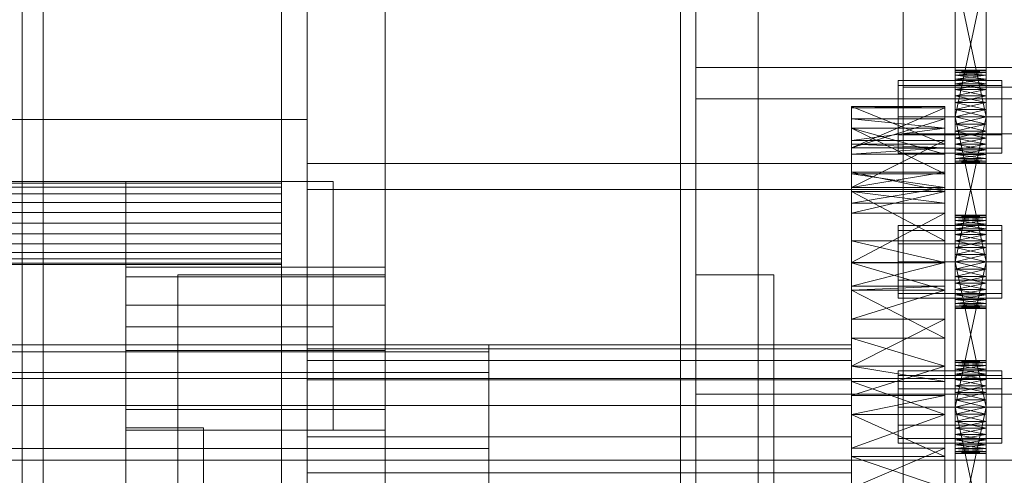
# Model space of a CAD drawing. Header units: millimetres. Extents: x -1970 to 61924, y -58230 to 6847.
# Tile 229 of 256: x 1270 to 1460, y -34619 to -34531. Entities that reach past the tile are written whole.
import ezdxf

# ---------------------------------------------------------------- set-up
doc = ezdxf.new("R2010")
doc.units = ezdxf.units.MM
for name, color, linetype, lineweight in [('COTAS_P', 1, 'Continuous', 0), ('frontal_C03', 7, 'Continuous', 0), ('frontal_secador', 7, 'Continuous', 0)]:
    doc.layers.add(name, color=color, linetype=linetype, lineweight=lineweight)
doc.dimstyles.new('R19_100', dxfattribs={"dimtxt": 250, "dimasz": 150, "dimexe": 150, "dimexo": 80, "dimgap": 100, "dimtad": 1, "dimtih": 1, "dimtoh": 1, "dimdsep": 46, "dimcen": 0.09, "dimadec": 0, "dimazin": 0, "dimtfac": 1, "dimtdec": 4, "dimtofl": 0, "dimtmove": 0, "dimatfit": 3, "dimfxl": 1, "dimtolj": 1, "dimtzin": 0, "dimarcsym": 0})

# ---------------------------------------------------------------- blocks, each defined once
blk = doc.blocks.new('DIM_R26_43')
at = {"layer": 'COTAS_P'}
for p, q in [((-1750, -34600), (-1600, -34555)), ((2600, -34600), (2450, -34555)), ((-1750, -35500), (-1750, -34600)), ((-1750, -34600), (2600, -34600)), ((-1750, -34600), (-1600, -34645)), ((2600, -34600), (2450, -34645)), ((2600, -35500), (2600, -34600))]:
    blk.add_line(p, q, dxfattribs=at)
blk.add_text('4350 P', height=250, dxfattribs=at).set_placement((425, -34500))

msp = doc.modelspace()

# ---------------------------------------------------------------- linework, layer by layer
at = {"layer": 'frontal_C03'}
for p, q in [((1270, -32314.944), (1270, -34875.113)), ((1274, -34875.113), (1274, -32314.944)), ((1270, -32318.841), (1270, -34879.011)), ((1270, -35001.792), (1270, -32441.623)), ((1274, -32441.623), (1274, -35001.792)), ((1440, -34543.799), (1440, -34196.893)), ((1440, -34205.876), (1440, -34552.782)), ((1440, -34813.291), (1440, -34466.384)), ((1440, -34475.367), (1440, -34822.274)), ((1480, -34543.799), (1440, -34543.799)), ((1440, -34543.799), (1440, -34552.782)), ((1440, -34552.782), (1480, -34552.782)), ((-1500, -34615.78), (1500, -34615.78))]:
    msp.add_line(p, q, dxfattribs=at)
at = {"layer": 'frontal_secador'}
for p, q in [((1340, -36000), (1340, -33000)), ((1400, -36000), (1400, -33000)), ((1270, -35980), (1270, -33075)), ((1320, -35980), (1320, -33075)), ((1325, -36000), (1325, -33075)), ((1325, -34600), (1325, -33075)), ((1325, -35980), (1325, -33075)), ((1397, -35940), (1397, -33075)), ((1400, -36000), (1400, -33075)), ((1400, -34600), (1400, -33075)), ((1400, -35940), (1400, -33075)), ((1400, -34650), (1400, -33075)), ((1400, -36000), (1400, -33250)), ((1400, -34540), (1400, -34505)), ((1412, -34540), (1412, -34505)), ((1325, -34558.5), (1325, -34508.5)), ((1450, -34552.281), (1450, -34513.481)), ((1456, -34513.481), (1456, -34552.281)), ((1450, -34515.136), (1450, -34552.281)), ((1456, -34552.281), (1456, -34515.136)), ((1450, -34552.281), (1450, -34517.414)), ((1456, -34517.414), (1456, -34552.281)), ((1450, -34549.5), (1450, -34520.092)), ((1450, -34552.281), (1450, -34520.092)), ((1456, -34520.092), (1456, -34549.5)), ((1456, -34520.092), (1456, -34552.281)), ((1450, -34521.5), (1450, -34549.5)), ((1456, -34549.5), (1450, -34521.5)), ((1456, -34521.5), (1450, -34549.5)), ((1456, -34549.5), (1456, -34521.5)), ((1400, -34540), (2200, -34540)), ((1400, -34546), (1400, -34540)), ((1400, -34540), (1412, -34540)), ((1400, -35140), (1400, -34540)), ((1412, -35140), (1412, -34540)), ((1450, -34540.611), (1450, -34540.5)), ((1456, -34540.611), (1450, -34540.5)), ((1456, -34540.5), (1450, -34540.5)), ((1456, -34540.5), (1450, -34540.611)), ((1450, -34540.611), (1450, -34541.481)), ((1450, -34540.941), (1450, -34540.611)), ((1450, -34540.611), (1450, -34543.136)), ((1456, -34540.941), (1450, -34540.611)), ((1456, -34540.611), (1450, -34540.611)), ((1456, -34540.611), (1450, -34540.941)), ((1450, -34541.481), (1450, -34540.941)), ((1456, -34541.481), (1450, -34540.941)), ((1456, -34540.941), (1450, -34540.941)), ((1456, -34540.941), (1450, -34541.481)), ((1450, -34541.481), (1450, -34543.136)), ((1450, -34542.219), (1450, -34541.481)), ((1450, -34545.414), (1450, -34541.481)), ((1450, -34580.281), (1450, -34541.481)), ((1456, -34542.219), (1450, -34541.481)), ((1456, -34541.481), (1450, -34541.481)), ((1456, -34541.481), (1450, -34542.219)), ((1456, -34540.611), (1456, -34540.5)), ((1456, -34541.481), (1456, -34540.611)), ((1456, -34540.611), (1456, -34540.941)), ((1456, -34543.136), (1456, -34540.611)), ((1456, -34540.941), (1456, -34541.481)), ((1456, -34543.136), (1456, -34541.481)), ((1456, -34541.481), (1456, -34542.219)), ((1456, -34541.481), (1456, -34545.414)), ((1456, -34541.481), (1456, -34580.281)), ((1439, -34543.438), (1439, -34542.5)), ((1459, -34542.5), (1439, -34542.5)), ((1439, -34546), (1439, -34543.438)), ((1459, -34543.438), (1439, -34543.438)), ((1450, -34543.136), (1450, -34542.219)), ((1456, -34543.136), (1450, -34542.219)), ((1456, -34542.219), (1450, -34542.219)), ((1456, -34542.219), (1450, -34543.136)), ((1450, -34543.136), (1450, -34545.414)), ((1450, -34544.21), (1450, -34543.136)), ((1450, -34543.136), (1450, -34548.092)), ((1450, -34543.136), (1450, -34580.281)), ((1456, -34544.21), (1450, -34543.136)), ((1456, -34543.136), (1450, -34543.136)), ((1456, -34543.136), (1450, -34544.21)), ((1456, -34542.219), (1456, -34543.136)), ((1456, -34545.414), (1456, -34543.136)), ((1456, -34543.136), (1456, -34544.21)), ((1456, -34548.092), (1456, -34543.136)), ((1456, -34580.281), (1456, -34543.136)), ((1459, -34543.438), (1459, -34542.5)), ((1459, -34546), (1459, -34543.438)), ((1450, -34545.414), (1450, -34544.21)), ((1456, -34545.414), (1450, -34544.21)), ((1456, -34544.21), (1450, -34544.21)), ((1456, -34544.21), (1450, -34545.414)), ((1450, -34545.414), (1450, -34548.092)), ((1450, -34546.719), (1450, -34545.414)), ((1450, -34580.281), (1450, -34545.414)), ((1456, -34546.719), (1450, -34545.414)), ((1456, -34545.414), (1450, -34545.414)), ((1456, -34545.414), (1450, -34546.719)), ((1456, -34544.21), (1456, -34545.414)), ((1456, -34548.092), (1456, -34545.414)), ((1456, -34545.414), (1456, -34546.719)), ((1456, -34545.414), (1456, -34580.281)), ((1400, -34546), (2200, -34546)), ((1400, -35134), (1400, -34546)), ((1430, -34554.744), (1430, -34547.5)), ((1430, -34547.5), (1430, -34547.765)), ((1448, -34554.744), (1430, -34547.5)), ((1448, -34547.5), (1430, -34547.5)), ((1448, -34547.5), (1430, -34547.765)), ((1439, -34549.5), (1439, -34546)), ((1459, -34546), (1439, -34546)), ((1448, -34547.765), (1448, -34547.5)), ((1448, -34547.5), (1448, -34554.744)), ((1450, -34548.092), (1450, -34546.719)), ((1456, -34548.092), (1450, -34546.719)), ((1456, -34546.719), (1450, -34546.719)), ((1456, -34546.719), (1450, -34548.092)), ((1456, -34546.719), (1456, -34548.092)), ((1459, -34549.5), (1459, -34546)), ((1430, -34547.765), (1430, -34554.744)), ((1430, -34547.765), (1430, -34555.473)), ((1448, -34547.765), (1430, -34547.765)), ((1448, -34547.765), (1430, -34555.473)), ((1439, -34549.5), (1439, -34553)), ((1439, -34549.5), (1459, -34549.5)), ((1448, -34554.744), (1448, -34547.765)), ((1448, -34555.473), (1448, -34547.765)), ((1450, -34577.5), (1450, -34548.092)), ((1450, -34548.092), (1450, -34549.5)), ((1450, -34580.281), (1450, -34548.092)), ((1456, -34549.5), (1450, -34548.092)), ((1456, -34548.092), (1450, -34548.092)), ((1456, -34548.092), (1450, -34549.5)), ((1450, -34549.5), (1450, -34577.5)), ((1456, -34577.5), (1450, -34549.5)), ((1456, -34549.5), (1450, -34549.5)), ((1456, -34549.5), (1450, -34577.5)), ((1450, -34552.281), (1450, -34549.5)), ((1450, -34549.5), (1450, -34550.908)), ((1456, -34549.5), (1450, -34550.908)), ((1456, -34550.908), (1450, -34549.5)), ((1456, -34548.092), (1456, -34577.5)), ((1456, -34549.5), (1456, -34548.092)), ((1456, -34548.092), (1456, -34580.281)), ((1456, -34577.5), (1456, -34549.5)), ((1456, -34549.5), (1456, -34552.281)), ((1456, -34550.908), (1456, -34549.5)), ((1459, -34553), (1459, -34549.5)), ((1255, -34550), (1320, -34550)), ((1320, -34550), (1325, -34550)), ((1320, -35200), (1320, -34550)), ((1325, -35200), (1325, -34550)), ((1430, -34549.876), (1430, -34560.514)), ((1430, -34551.709), (1430, -34549.876)), ((1430, -34549.876), (1430, -34555.473)), ((1448, -34551.709), (1430, -34549.876)), ((1448, -34549.876), (1430, -34549.876)), ((1448, -34549.876), (1430, -34555.473)), ((1448, -34560.514), (1448, -34549.876)), ((1448, -34549.876), (1448, -34551.709)), ((1448, -34555.473), (1448, -34549.876)), ((1450, -34550.908), (1450, -34552.281)), ((1456, -34550.908), (1450, -34550.908)), ((1456, -34550.908), (1450, -34552.281)), ((1456, -34552.281), (1450, -34550.908)), ((1456, -34552.281), (1456, -34550.908)), ((1430, -34560.514), (1430, -34551.709)), ((1430, -34556.683), (1430, -34551.709)), ((1430, -34551.709), (1430, -34554.046)), ((1448, -34560.514), (1430, -34551.709)), ((1448, -34551.709), (1430, -34551.709)), ((1448, -34556.683), (1430, -34551.709)), ((1448, -34551.709), (1430, -34554.046)), ((1439, -34553), (1439, -34555.562)), ((1459, -34553), (1439, -34553)), ((1448, -34551.709), (1448, -34560.514)), ((1448, -34554.046), (1448, -34551.709)), ((1448, -34551.709), (1448, -34556.683)), ((1450, -34554.79), (1450, -34552.281)), ((1450, -34552.281), (1450, -34553.586)), ((1450, -34556.781), (1450, -34552.281)), ((1450, -34558.5), (1450, -34552.281)), ((1456, -34552.281), (1450, -34552.281)), ((1456, -34552.281), (1450, -34553.586)), ((1456, -34553.586), (1450, -34552.281)), ((1456, -34552.281), (1456, -34554.79)), ((1456, -34553.586), (1456, -34552.281)), ((1456, -34552.281), (1456, -34556.781)), ((1456, -34552.281), (1456, -34558.5)), ((1459, -34553), (1459, -34555.562)), ((1430, -34554.046), (1430, -34556.683)), ((1430, -34554.046), (1430, -34563.11)), ((1448, -34554.046), (1430, -34554.046)), ((1448, -34554.046), (1430, -34563.11)), ((1430, -34555.473), (1430, -34554.744)), ((1448, -34555.473), (1430, -34554.744)), ((1448, -34554.744), (1430, -34554.744)), ((1448, -34556.683), (1448, -34554.046)), ((1448, -34563.11), (1448, -34554.046)), ((1448, -34554.744), (1448, -34555.473)), ((1450, -34553.586), (1450, -34554.79)), ((1456, -34553.586), (1450, -34553.586)), ((1456, -34553.586), (1450, -34554.79)), ((1456, -34554.79), (1450, -34553.586)), ((1450, -34556.781), (1450, -34554.79)), ((1450, -34554.79), (1450, -34555.864)), ((1456, -34554.79), (1450, -34554.79)), ((1456, -34554.79), (1450, -34555.864)), ((1456, -34555.864), (1450, -34554.79)), ((1456, -34554.79), (1456, -34553.586)), ((1456, -34554.79), (1456, -34556.781)), ((1456, -34555.864), (1456, -34554.79)), ((1430, -34555.473), (1430, -34560.514)), ((1430, -34555.473), (1430, -34563.11)), ((1430, -34555.473), (1430, -34556.683)), ((1430, -34577.639), (1430, -34555.473)), ((1448, -34555.473), (1430, -34555.473)), ((1448, -34555.473), (1430, -34556.683)), ((1430, -34563.11), (1430, -34556.683)), ((1448, -34556.683), (1430, -34556.683)), ((1439, -34555.562), (1439, -34556.5)), ((1459, -34555.562), (1439, -34555.562)), ((1459, -34556.5), (1439, -34556.5)), ((1448, -34560.514), (1448, -34555.473)), ((1448, -34563.11), (1448, -34555.473)), ((1448, -34556.683), (1448, -34555.473)), ((1448, -34555.473), (1448, -34577.639)), ((1448, -34556.683), (1448, -34563.11)), ((1450, -34555.864), (1450, -34556.781)), ((1456, -34555.864), (1450, -34555.864)), ((1456, -34555.864), (1450, -34556.781)), ((1456, -34556.781), (1450, -34555.864)), ((1450, -34558.059), (1450, -34556.781)), ((1450, -34556.781), (1450, -34557.519)), ((1450, -34558.5), (1450, -34556.781)), ((1456, -34556.781), (1450, -34556.781)), ((1456, -34556.781), (1450, -34557.519)), ((1456, -34557.519), (1450, -34556.781)), ((1456, -34556.781), (1456, -34555.864)), ((1456, -34556.781), (1456, -34558.059)), ((1456, -34557.519), (1456, -34556.781)), ((1456, -34556.781), (1456, -34558.5)), ((1459, -34555.562), (1459, -34556.5)), ((1325, -34558.5), (2125, -34558.5)), ((1325, -34563.5), (1325, -34558.5)), ((1450, -34557.519), (1450, -34558.059)), ((1456, -34557.519), (1450, -34557.519)), ((1456, -34557.519), (1450, -34558.059)), ((1456, -34558.059), (1450, -34557.519)), ((1450, -34558.5), (1450, -34558.059)), ((1450, -34558.059), (1450, -34558.389)), ((1456, -34558.059), (1450, -34558.059)), ((1456, -34558.059), (1450, -34558.389)), ((1456, -34558.389), (1450, -34558.059)), ((1450, -34558.389), (1450, -34558.5)), ((1456, -34558.389), (1450, -34558.389)), ((1456, -34558.389), (1450, -34558.5)), ((1456, -34558.5), (1450, -34558.389)), ((1456, -34558.5), (1450, -34558.5)), ((1456, -34558.059), (1456, -34557.519)), ((1456, -34558.059), (1456, -34558.5)), ((1456, -34558.389), (1456, -34558.059)), ((1456, -34558.5), (1456, -34558.389)), ((1430, -34560.173), (1430, -34573.428)), ((1430, -34563.925), (1430, -34560.173)), ((1430, -34560.173), (1430, -34563.11)), ((1448, -34563.925), (1430, -34560.173)), ((1448, -34560.173), (1430, -34560.173)), ((1448, -34560.173), (1430, -34563.11)), ((1430, -34563.11), (1430, -34560.514)), ((1448, -34563.11), (1430, -34560.514)), ((1448, -34560.514), (1430, -34560.514)), ((1448, -34573.428), (1448, -34560.173)), ((1448, -34560.173), (1448, -34563.925)), ((1448, -34563.11), (1448, -34560.173)), ((1448, -34560.514), (1448, -34563.11)), ((1320, -34562), (-1320, -34562)), ((1320, -34562.273), (-1320, -34562.273)), ((1290, -34562), (1330, -34562)), ((1290, -34590), (1290, -34562)), ((1320, -34562.273), (1320, -34562)), ((1320, -34563.072), (1320, -34562.273)), ((1330, -34590), (1330, -34562)), ((1320, -34563.072), (-1320, -34563.072)), ((1320, -34564.343), (-1320, -34564.343)), ((1320, -34564.343), (1320, -34563.072)), ((1320, -34566), (1320, -34564.343)), ((1325, -34563.5), (2125, -34563.5)), ((1430, -34563.11), (1430, -34573.428)), ((1430, -34563.11), (1430, -34577.639)), ((1430, -34563.11), (1430, -34566.141)), ((1430, -34563.11), (1430, -34597.635)), ((1430, -34563.11), (1430, -34645.858)), ((1448, -34563.11), (1430, -34563.11)), ((1448, -34563.11), (1430, -34566.141)), ((1430, -34573.428), (1430, -34563.925)), ((1430, -34566.141), (1430, -34563.925)), ((1430, -34563.925), (1430, -34568.105)), ((1448, -34573.428), (1430, -34563.925)), ((1448, -34563.925), (1430, -34563.925)), ((1448, -34566.141), (1430, -34563.925)), ((1448, -34563.925), (1430, -34568.105)), ((1448, -34573.428), (1448, -34563.11)), ((1448, -34577.639), (1448, -34563.11)), ((1448, -34566.141), (1448, -34563.11)), ((1448, -34597.635), (1448, -34563.11)), ((1448, -34645.858), (1448, -34563.11)), ((1448, -34563.925), (1448, -34573.428)), ((1448, -34568.105), (1448, -34563.925)), ((1448, -34563.925), (1448, -34566.141)), ((1320, -34566), (-1320, -34566)), ((1320, -34567.929), (1320, -34566)), ((1430, -34568.105), (1430, -34566.141)), ((1430, -34577.639), (1430, -34566.141)), ((1448, -34566.141), (1430, -34566.141)), ((1448, -34566.141), (1448, -34568.105)), ((1448, -34566.141), (1448, -34577.639)), ((1320, -34567.929), (-1320, -34567.929)), ((1320, -34570), (1320, -34567.929)), ((1430, -34568.105), (1430, -34577.639)), ((1448, -34568.105), (1430, -34568.105)), ((1448, -34568.105), (1430, -34577.639)), ((1448, -34577.639), (1448, -34568.105)), ((1450, -34568.611), (1450, -34568.5)), ((1456, -34568.611), (1450, -34568.5)), ((1456, -34568.5), (1450, -34568.5)), ((1456, -34568.5), (1450, -34568.611)), ((1456, -34568.611), (1456, -34568.5)), ((-1320, -34570), (1320, -34570)), ((1320, -34572.071), (1320, -34570)), ((1439, -34571.438), (1439, -34570.5)), ((1459, -34570.5), (1439, -34570.5)), ((1450, -34568.611), (1450, -34569.481)), ((1450, -34568.941), (1450, -34568.611)), ((1450, -34568.611), (1450, -34571.136)), ((1456, -34568.941), (1450, -34568.611)), ((1456, -34568.611), (1450, -34568.611)), ((1456, -34568.611), (1450, -34568.941)), ((1450, -34569.481), (1450, -34568.941)), ((1456, -34569.481), (1450, -34568.941)), ((1456, -34568.941), (1450, -34568.941)), ((1456, -34568.941), (1450, -34569.481)), ((1450, -34569.481), (1450, -34571.136)), ((1450, -34570.219), (1450, -34569.481)), ((1450, -34573.414), (1450, -34569.481)), ((1450, -34608.281), (1450, -34569.481)), ((1456, -34570.219), (1450, -34569.481)), ((1456, -34569.481), (1450, -34569.481)), ((1456, -34569.481), (1450, -34570.219)), ((1450, -34571.136), (1450, -34570.219)), ((1456, -34571.136), (1450, -34570.219)), ((1456, -34570.219), (1450, -34570.219)), ((1456, -34570.219), (1450, -34571.136)), ((1456, -34569.481), (1456, -34568.611)), ((1456, -34568.611), (1456, -34568.941)), ((1456, -34571.136), (1456, -34568.611)), ((1456, -34568.941), (1456, -34569.481)), ((1456, -34571.136), (1456, -34569.481)), ((1456, -34569.481), (1456, -34570.219)), ((1456, -34569.481), (1456, -34573.414)), ((1456, -34569.481), (1456, -34608.281)), ((1456, -34570.219), (1456, -34571.136)), ((1459, -34571.438), (1459, -34570.5)), ((1320, -34572.071), (-1320, -34572.071)), ((1320, -34572.071), (1320, -34574)), ((1439, -34574), (1439, -34571.438)), ((1459, -34571.438), (1439, -34571.438)), ((1450, -34571.136), (1450, -34573.414)), ((1450, -34572.21), (1450, -34571.136)), ((1450, -34571.136), (1450, -34576.092)), ((1450, -34571.136), (1450, -34608.281)), ((1456, -34572.21), (1450, -34571.136)), ((1456, -34571.136), (1450, -34571.136)), ((1456, -34571.136), (1450, -34572.21)), ((1450, -34573.414), (1450, -34572.21)), ((1456, -34573.414), (1450, -34572.21)), ((1456, -34572.21), (1450, -34572.21)), ((1456, -34572.21), (1450, -34573.414)), ((1456, -34573.414), (1456, -34571.136)), ((1456, -34571.136), (1456, -34572.21)), ((1456, -34576.092), (1456, -34571.136)), ((1456, -34608.281), (1456, -34571.136)), ((1456, -34572.21), (1456, -34573.414)), ((1459, -34574), (1459, -34571.438)), ((1320, -34574), (-1320, -34574)), ((1320, -34574), (1320, -34575.657)), ((1430, -34577.639), (1430, -34573.428)), ((1448, -34577.639), (1430, -34573.428)), ((1448, -34573.428), (1430, -34573.428)), ((1439, -34577.5), (1439, -34574)), ((1459, -34574), (1439, -34574)), ((1448, -34573.428), (1448, -34577.639)), ((1450, -34573.414), (1450, -34576.092)), ((1450, -34574.719), (1450, -34573.414)), ((1450, -34608.281), (1450, -34573.414)), ((1456, -34574.719), (1450, -34573.414)), ((1456, -34573.414), (1450, -34573.414)), ((1456, -34573.414), (1450, -34574.719)), ((1456, -34576.092), (1456, -34573.414)), ((1456, -34573.414), (1456, -34574.719)), ((1456, -34573.414), (1456, -34608.281)), ((1459, -34577.5), (1459, -34574)), ((1320, -34575.657), (-1320, -34575.657)), ((1320, -34575.657), (1320, -34576.928)), ((1450, -34576.092), (1450, -34574.719)), ((1456, -34576.092), (1450, -34574.719)), ((1456, -34574.719), (1450, -34574.719)), ((1456, -34574.719), (1450, -34576.092)), ((1450, -34605.5), (1450, -34576.092)), ((1450, -34576.092), (1450, -34577.5)), ((1450, -34608.281), (1450, -34576.092)), ((1456, -34577.5), (1450, -34576.092)), ((1456, -34576.092), (1450, -34576.092)), ((1456, -34576.092), (1450, -34577.5)), ((1456, -34574.719), (1456, -34576.092)), ((1456, -34576.092), (1456, -34605.5)), ((1456, -34577.5), (1456, -34576.092)), ((1456, -34576.092), (1456, -34608.281)), ((1320, -34576.928), (-1320, -34576.928)), ((1320, -34577.727), (-1320, -34577.727)), ((1320, -34578), (-1320, -34578)), ((1320, -34576.928), (1320, -34577.727)), ((1320, -34577.727), (1320, -34578)), ((1430, -34577.639), (1430, -34592.223)), ((1430, -34577.639), (1430, -34597.635)), ((1430, -34577.639), (1430, -34582.194)), ((1430, -34621.142), (1430, -34577.639)), ((1430, -34669.365), (1430, -34577.639)), ((1430, -34577.639), (1430, -34645.858)), ((1430, -34711.527), (1430, -34577.639)), ((1448, -34577.647), (1430, -34577.639)), ((1448, -34577.639), (1430, -34577.639)), ((1448, -34577.639), (1430, -34582.194)), ((1430, -34577.647), (1430, -34592.223)), ((1430, -34582.95), (1430, -34577.647)), ((1448, -34582.95), (1430, -34577.647)), ((1448, -34577.647), (1430, -34577.647)), ((1439, -34577.5), (1439, -34581)), ((1439, -34577.5), (1459, -34577.5)), ((1448, -34592.223), (1448, -34577.639)), ((1448, -34597.635), (1448, -34577.639)), ((1448, -34582.194), (1448, -34577.639)), ((1448, -34577.639), (1448, -34621.142)), ((1448, -34577.639), (1448, -34669.365)), ((1448, -34645.858), (1448, -34577.639)), ((1448, -34577.639), (1448, -34711.527)), ((1448, -34592.223), (1448, -34577.647)), ((1448, -34577.647), (1448, -34582.95)), ((1450, -34577.5), (1450, -34605.5)), ((1456, -34605.5), (1450, -34577.5)), ((1456, -34577.5), (1450, -34577.5)), ((1456, -34577.5), (1450, -34605.5)), ((1450, -34580.281), (1450, -34577.5)), ((1450, -34577.5), (1450, -34578.908)), ((1456, -34577.5), (1450, -34578.908)), ((1456, -34578.908), (1450, -34577.5)), ((1456, -34605.5), (1456, -34577.5)), ((1456, -34577.5), (1456, -34580.281)), ((1456, -34578.908), (1456, -34577.5)), ((1459, -34581), (1459, -34577.5)), ((1290, -34580.374), (1290, -34578.5)), ((1340, -34578.5), (1290, -34578.5)), ((1300, -34580), (1340, -34580)), ((1300, -34610), (1300, -34580)), ((1340, -34580.374), (1340, -34578.5)), ((1340, -34610), (1340, -34580)), ((1400, -34580), (1415, -34580)), ((1400, -34600), (1400, -34580)), ((1415, -34600), (1415, -34580)), ((1450, -34578.908), (1450, -34580.281)), ((1456, -34578.908), (1450, -34578.908)), ((1456, -34578.908), (1450, -34580.281)), ((1456, -34580.281), (1450, -34578.908)), ((1456, -34580.281), (1456, -34578.908)), ((1290, -34585.869), (1290, -34580.374)), ((1340, -34580.374), (1290, -34580.374)), ((1340, -34585.869), (1340, -34580.374)), ((1439, -34581), (1439, -34583.562)), ((1459, -34581), (1439, -34581)), ((1450, -34582.79), (1450, -34580.281)), ((1450, -34580.281), (1450, -34581.586)), ((1450, -34584.781), (1450, -34580.281)), ((1450, -34586.5), (1450, -34580.281)), ((1456, -34580.281), (1450, -34580.281)), ((1456, -34580.281), (1450, -34581.586)), ((1456, -34581.586), (1450, -34580.281)), ((1450, -34581.586), (1450, -34582.79)), ((1456, -34581.586), (1450, -34581.586)), ((1456, -34581.586), (1450, -34582.79)), ((1456, -34582.79), (1450, -34581.586)), ((1456, -34580.281), (1456, -34582.79)), ((1456, -34581.586), (1456, -34580.281)), ((1456, -34580.281), (1456, -34584.781)), ((1456, -34580.281), (1456, -34586.5)), ((1456, -34582.79), (1456, -34581.586)), ((1459, -34581), (1459, -34583.562)), ((1430, -34588.565), (1430, -34582.194)), ((1430, -34582.194), (1430, -34582.95)), ((1430, -34597.635), (1430, -34582.194)), ((1448, -34582.194), (1430, -34582.194)), ((1448, -34582.194), (1430, -34582.95)), ((1430, -34592.223), (1430, -34582.95)), ((1430, -34582.95), (1430, -34588.565)), ((1448, -34592.223), (1430, -34582.95)), ((1448, -34582.95), (1430, -34582.95)), ((1448, -34582.95), (1430, -34588.565)), ((1439, -34583.562), (1439, -34584.5)), ((1459, -34583.562), (1439, -34583.562)), ((1448, -34582.194), (1448, -34588.565)), ((1448, -34582.95), (1448, -34582.194)), ((1448, -34582.194), (1448, -34597.635)), ((1448, -34582.95), (1448, -34592.223)), ((1448, -34588.565), (1448, -34582.95)), ((1450, -34584.781), (1450, -34582.79)), ((1450, -34582.79), (1450, -34583.864)), ((1456, -34582.79), (1450, -34582.79)), ((1456, -34582.79), (1450, -34583.864)), ((1456, -34583.864), (1450, -34582.79)), ((1456, -34582.79), (1456, -34584.781)), ((1456, -34583.864), (1456, -34582.79)), ((1459, -34583.562), (1459, -34584.5)), ((1459, -34584.5), (1439, -34584.5)), ((1450, -34583.864), (1450, -34584.781)), ((1456, -34583.864), (1450, -34583.864)), ((1456, -34583.864), (1450, -34584.781)), ((1456, -34584.781), (1450, -34583.864)), ((1450, -34586.059), (1450, -34584.781)), ((1450, -34584.781), (1450, -34585.519)), ((1450, -34586.5), (1450, -34584.781)), ((1456, -34584.781), (1450, -34584.781)), ((1456, -34584.781), (1450, -34585.519)), ((1456, -34585.519), (1450, -34584.781)), ((1450, -34585.519), (1450, -34586.059)), ((1456, -34585.519), (1450, -34585.519)), ((1456, -34585.519), (1450, -34586.059)), ((1456, -34586.059), (1450, -34585.519)), ((1456, -34584.781), (1456, -34583.864)), ((1456, -34584.781), (1456, -34586.059)), ((1456, -34585.519), (1456, -34584.781)), ((1456, -34584.781), (1456, -34586.5)), ((1456, -34586.059), (1456, -34585.519)), ((1290, -34594.609), (1290, -34585.869)), ((1340, -34585.869), (1290, -34585.869)), ((1340, -34594.609), (1340, -34585.869)), ((1450, -34586.5), (1450, -34586.059)), ((1450, -34586.059), (1450, -34586.389)), ((1456, -34586.059), (1450, -34586.059)), ((1456, -34586.059), (1450, -34586.389)), ((1456, -34586.389), (1450, -34586.059)), ((1450, -34586.389), (1450, -34586.5)), ((1456, -34586.389), (1450, -34586.389)), ((1456, -34586.389), (1450, -34586.5)), ((1456, -34586.5), (1450, -34586.389)), ((1456, -34586.5), (1450, -34586.5)), ((1456, -34586.059), (1456, -34586.5)), ((1456, -34586.389), (1456, -34586.059)), ((1456, -34586.5), (1456, -34586.389)), ((1430, -34588.565), (1430, -34597.635)), ((1448, -34588.565), (1430, -34588.565)), ((1448, -34588.565), (1430, -34597.635)), ((1448, -34597.635), (1448, -34588.565)), ((1290, -34590), (1330, -34590)), ((1290, -34610), (1290, -34590)), ((1330, -34610), (1330, -34590)), ((1430, -34597.635), (1430, -34592.223)), ((1448, -34597.635), (1430, -34592.223)), ((1448, -34592.223), (1430, -34592.223)), ((1448, -34592.223), (1448, -34597.635)), ((1360, -34593.5), (-1360, -34593.5)), ((1360, -34594.863), (-1360, -34594.863)), ((1290, -34606), (1290, -34594.609)), ((1340, -34594.609), (1290, -34594.609)), ((1325, -34594.269), (1325, -34593.5)), ((1430, -34593.5), (1325, -34593.5)), ((1325, -34596.545), (1325, -34594.269)), ((1430, -34594.269), (1325, -34594.269)), ((1340, -34606), (1340, -34594.609)), ((1360, -34594.863), (1360, -34593.5)), ((1360, -34598.859), (1360, -34594.863)), ((1430, -34594.269), (1430, -34593.5)), ((1430, -34596.545), (1430, -34594.269)), ((1325, -34600.241), (1325, -34596.545)), ((1430, -34596.545), (1325, -34596.545)), ((1430, -34600.241), (1430, -34596.545)), ((1450, -34596.611), (1450, -34596.5)), ((1456, -34596.611), (1450, -34596.5)), ((1456, -34596.5), (1450, -34596.5)), ((1456, -34596.5), (1450, -34596.611)), ((1450, -34596.611), (1450, -34597.481)), ((1450, -34596.941), (1450, -34596.611)), ((1450, -34596.611), (1450, -34599.136)), ((1456, -34596.941), (1450, -34596.611)), ((1456, -34596.611), (1450, -34596.611)), ((1456, -34596.611), (1450, -34596.941)), ((1450, -34597.481), (1450, -34596.941)), ((1456, -34597.481), (1450, -34596.941)), ((1456, -34596.941), (1450, -34596.941)), ((1456, -34596.941), (1450, -34597.481)), ((1456, -34596.611), (1456, -34596.5)), ((1456, -34597.481), (1456, -34596.611)), ((1456, -34596.611), (1456, -34596.941)), ((1456, -34599.136), (1456, -34596.611)), ((1456, -34596.941), (1456, -34597.481)), ((1360, -34598.859), (-1360, -34598.859)), ((1360, -34605.216), (1360, -34598.859)), ((1430, -34597.635), (1430, -34615.058)), ((1430, -34600.589), (1430, -34597.635)), ((1430, -34597.635), (1430, -34621.142)), ((1430, -34597.635), (1430, -34603.268)), ((1430, -34597.635), (1430, -34645.858)), ((1448, -34600.589), (1430, -34597.635)), ((1448, -34597.635), (1430, -34597.635)), ((1448, -34597.635), (1430, -34603.268)), ((1439, -34599.438), (1439, -34598.5)), ((1459, -34598.5), (1439, -34598.5)), ((1448, -34615.058), (1448, -34597.635)), ((1448, -34597.635), (1448, -34600.589)), ((1448, -34621.142), (1448, -34597.635)), ((1448, -34603.268), (1448, -34597.635)), ((1448, -34645.858), (1448, -34597.635)), ((1450, -34597.481), (1450, -34599.136)), ((1450, -34598.219), (1450, -34597.481)), ((1450, -34601.414), (1450, -34597.481)), ((1450, -34636.281), (1450, -34597.481)), ((1456, -34598.219), (1450, -34597.481)), ((1456, -34597.481), (1450, -34597.481)), ((1456, -34597.481), (1450, -34598.219)), ((1450, -34599.136), (1450, -34598.219)), ((1456, -34599.136), (1450, -34598.219)), ((1456, -34598.219), (1450, -34598.219)), ((1456, -34598.219), (1450, -34599.136)), ((1456, -34599.136), (1456, -34597.481)), ((1456, -34597.481), (1456, -34598.219)), ((1456, -34597.481), (1456, -34601.414)), ((1456, -34597.481), (1456, -34636.281)), ((1456, -34598.219), (1456, -34599.136)), ((1459, -34599.438), (1459, -34598.5)), ((1325, -34600), (1400, -34600)), ((1325, -34605.216), (1325, -34600.241)), ((1430, -34600.241), (1325, -34600.241)), ((1400, -34600), (1790, -34600)), ((1400, -34603), (1400, -34600)), ((1400, -34600), (1415, -34600)), ((1400, -34990), (1400, -34600)), ((1415, -34990), (1415, -34600)), ((1430, -34605.216), (1430, -34600.241)), ((1430, -34600.589), (1430, -34615.058)), ((1430, -34606.925), (1430, -34600.589)), ((1448, -34606.925), (1430, -34600.589)), ((1448, -34600.589), (1430, -34600.589)), ((1439, -34602), (1439, -34599.438)), ((1459, -34599.438), (1439, -34599.438)), ((1448, -34615.058), (1448, -34600.589)), ((1448, -34600.589), (1448, -34606.925)), ((1450, -34599.136), (1450, -34601.414)), ((1450, -34600.21), (1450, -34599.136)), ((1450, -34599.136), (1450, -34604.092)), ((1450, -34599.136), (1450, -34636.281)), ((1456, -34600.21), (1450, -34599.136)), ((1456, -34599.136), (1450, -34599.136)), ((1456, -34599.136), (1450, -34600.21)), ((1450, -34601.414), (1450, -34600.21)), ((1456, -34601.414), (1450, -34600.21)), ((1456, -34600.21), (1450, -34600.21)), ((1456, -34600.21), (1450, -34601.414)), ((1456, -34601.414), (1456, -34599.136)), ((1456, -34599.136), (1456, -34600.21)), ((1456, -34604.092), (1456, -34599.136)), ((1456, -34636.281), (1456, -34599.136)), ((1456, -34600.21), (1456, -34601.414)), ((1459, -34602), (1459, -34599.438)), ((1439, -34605.5), (1439, -34602)), ((1459, -34602), (1439, -34602)), ((1450, -34601.414), (1450, -34604.092)), ((1450, -34602.719), (1450, -34601.414)), ((1450, -34636.281), (1450, -34601.414)), ((1456, -34602.719), (1450, -34601.414)), ((1456, -34601.414), (1450, -34601.414)), ((1456, -34601.414), (1450, -34602.719)), ((1450, -34604.092), (1450, -34602.719)), ((1456, -34604.092), (1450, -34602.719)), ((1456, -34602.719), (1450, -34602.719)), ((1456, -34602.719), (1450, -34604.092)), ((1456, -34604.092), (1456, -34601.414)), ((1456, -34601.414), (1456, -34602.719)), ((1456, -34601.414), (1456, -34636.281)), ((1456, -34602.719), (1456, -34604.092)), ((1459, -34605.5), (1459, -34602)), ((1400, -34603), (1790, -34603)), ((1400, -34987), (1400, -34603)), ((1430, -34613.424), (1430, -34603.268)), ((1430, -34603.268), (1430, -34606.925)), ((1430, -34621.142), (1430, -34603.268)), ((1448, -34603.268), (1430, -34603.268)), ((1448, -34603.268), (1430, -34606.925)), ((1448, -34603.268), (1448, -34613.424)), ((1448, -34606.925), (1448, -34603.268)), ((1448, -34603.268), (1448, -34621.142)), ((1450, -34633.5), (1450, -34604.092)), ((1450, -34604.092), (1450, -34605.5)), ((1450, -34636.281), (1450, -34604.092)), ((1456, -34605.5), (1450, -34604.092)), ((1456, -34604.092), (1450, -34604.092)), ((1456, -34604.092), (1450, -34605.5)), ((1456, -34604.092), (1456, -34633.5)), ((1456, -34605.5), (1456, -34604.092)), ((1456, -34604.092), (1456, -34636.281)), ((1360, -34605.216), (-1360, -34605.216)), ((1290, -34619.265), (1290, -34606)), ((1340, -34606), (1290, -34606)), ((1325, -34611.277), (1325, -34605.216)), ((1430, -34605.216), (1325, -34605.216)), ((1340, -34619.265), (1340, -34606)), ((1360, -34613.5), (1360, -34605.216)), ((1430, -34611.277), (1430, -34605.216)), ((1439, -34605.5), (1439, -34609)), ((1439, -34605.5), (1459, -34605.5)), ((1450, -34605.5), (1450, -34633.5)), ((1456, -34633.5), (1450, -34605.5)), ((1456, -34605.5), (1450, -34605.5)), ((1456, -34605.5), (1450, -34633.5)), ((1450, -34608.281), (1450, -34605.5)), ((1450, -34605.5), (1450, -34606.908)), ((1456, -34605.5), (1450, -34606.908)), ((1456, -34606.908), (1450, -34605.5)), ((1456, -34633.5), (1456, -34605.5)), ((1456, -34605.5), (1456, -34608.281)), ((1456, -34606.908), (1456, -34605.5)), ((1459, -34609), (1459, -34605.5)), ((1430, -34615.058), (1430, -34606.925)), ((1430, -34606.925), (1430, -34613.424)), ((1448, -34615.058), (1430, -34606.925)), ((1448, -34606.925), (1430, -34606.925)), ((1448, -34606.925), (1430, -34613.424)), ((1448, -34606.925), (1448, -34615.058)), ((1448, -34613.424), (1448, -34606.925)), ((1450, -34606.908), (1450, -34608.281)), ((1456, -34606.908), (1450, -34606.908)), ((1456, -34606.908), (1450, -34608.281)), ((1456, -34608.281), (1450, -34606.908)), ((1450, -34610.79), (1450, -34608.281)), ((1450, -34608.281), (1450, -34609.586)), ((1450, -34612.781), (1450, -34608.281)), ((1450, -34614.5), (1450, -34608.281)), ((1456, -34608.281), (1450, -34608.281)), ((1456, -34608.281), (1450, -34609.586)), ((1456, -34609.586), (1450, -34608.281)), ((1456, -34608.281), (1456, -34606.908)), ((1456, -34608.281), (1456, -34610.79)), ((1456, -34609.586), (1456, -34608.281)), ((1456, -34608.281), (1456, -34612.781)), ((1456, -34608.281), (1456, -34614.5)), ((1290, -34609.5), (1305, -34609.5)), ((1290, -34695.5), (1290, -34609.5)), ((1290, -34610), (1330, -34610)), ((1300, -34610), (1340, -34610)), ((1300, -34650), (1300, -34610)), ((1305, -34695.5), (1305, -34609.5)), ((1340, -34650), (1340, -34610)), ((1439, -34609), (1439, -34611.562)), ((1459, -34609), (1439, -34609)), ((1450, -34609.586), (1450, -34610.79)), ((1456, -34609.586), (1450, -34609.586)), ((1456, -34609.586), (1450, -34610.79)), ((1456, -34610.79), (1450, -34609.586)), ((1456, -34610.79), (1456, -34609.586)), ((1459, -34609), (1459, -34611.562)), ((1325, -34618.193), (1325, -34611.277)), ((1430, -34611.277), (1325, -34611.277)), ((1430, -34618.193), (1430, -34611.277)), ((1439, -34611.562), (1439, -34612.5)), ((1459, -34611.562), (1439, -34611.562)), ((1450, -34612.781), (1450, -34610.79)), ((1450, -34610.79), (1450, -34611.864)), ((1456, -34610.79), (1450, -34610.79)), ((1456, -34610.79), (1450, -34611.864)), ((1456, -34611.864), (1450, -34610.79)), ((1450, -34611.864), (1450, -34612.781)), ((1456, -34611.864), (1450, -34611.864)), ((1456, -34611.864), (1450, -34612.781)), ((1456, -34612.781), (1450, -34611.864)), ((1456, -34610.79), (1456, -34612.781)), ((1456, -34611.864), (1456, -34610.79)), ((1456, -34612.781), (1456, -34611.864)), ((1459, -34611.562), (1459, -34612.5)), ((1360, -34613.5), (-1360, -34613.5)), ((1360, -34623.147), (1360, -34613.5)), ((1430, -34613.424), (1430, -34621.142)), ((1448, -34613.424), (1430, -34613.424)), ((1448, -34613.424), (1430, -34621.142)), ((1459, -34612.5), (1439, -34612.5)), ((1448, -34621.142), (1448, -34613.424)), ((1450, -34614.059), (1450, -34612.781)), ((1450, -34612.781), (1450, -34613.519)), ((1450, -34614.5), (1450, -34612.781)), ((1456, -34612.781), (1450, -34612.781)), ((1456, -34612.781), (1450, -34613.519)), ((1456, -34613.519), (1450, -34612.781)), ((1450, -34613.519), (1450, -34614.059)), ((1456, -34613.519), (1450, -34613.519)), ((1456, -34613.519), (1450, -34614.059)), ((1456, -34614.059), (1450, -34613.519)), ((1450, -34614.5), (1450, -34614.059)), ((1450, -34614.059), (1450, -34614.389)), ((1456, -34614.059), (1450, -34614.059)), ((1456, -34614.059), (1450, -34614.389)), ((1456, -34614.389), (1450, -34614.059)), ((1456, -34612.781), (1456, -34614.059)), ((1456, -34613.519), (1456, -34612.781)), ((1456, -34612.781), (1456, -34614.5)), ((1456, -34614.059), (1456, -34613.519)), ((1456, -34614.059), (1456, -34614.5)), ((1456, -34614.389), (1456, -34614.059)), ((1430, -34621.142), (1430, -34615.058)), ((1448, -34621.142), (1430, -34615.058)), ((1448, -34615.058), (1430, -34615.058)), ((1448, -34615.058), (1448, -34621.142)), ((1450, -34614.389), (1450, -34614.5)), ((1456, -34614.389), (1450, -34614.389)), ((1456, -34614.389), (1450, -34614.5)), ((1456, -34614.5), (1450, -34614.389)), ((1456, -34614.5), (1450, -34614.5)), ((1456, -34614.5), (1456, -34614.389)), ((1325, -34625.696), (1325, -34618.193)), ((1430, -34618.193), (1325, -34618.193)), ((1430, -34625.696), (1430, -34618.193))]:
    msp.add_line(p, q, dxfattribs=at)

# ---------------------------------------------------------------- dimensions: what is measured, and where the dimension line sits
at = {"layer": 'COTAS_P'}
dim = msp.add_aligned_dim(p1=(-1750, -35500), p2=(2600, -35500), distance=900, text='<> P', dimstyle='R19_100', dxfattribs=at)
dim.commit()
dim.dimension.update_dxf_attribs({"geometry": 'DIM_R26_43', "text_midpoint": (425, -34600)})

doc.saveas('drawing.dxf')
